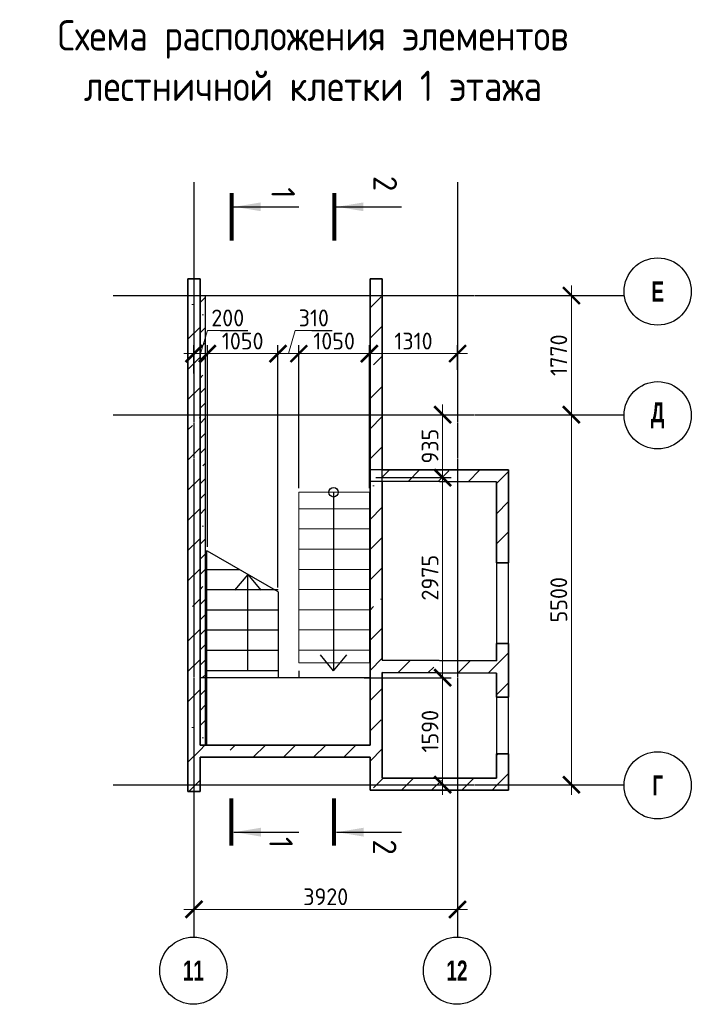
# Model space of a CAD drawing. Header units: millimetres. Extents: x 259029 to 2494469, y -731578 to -57567.
# Tile 71 of 252: x 304237 to 314226, y -469523 to -454888. Entities that reach past the tile are written whole.
import ezdxf
from ezdxf.enums import TextEntityAlignment as Align

# ---------------------------------------------------------------- set-up
doc = ezdxf.new("R2010")
doc.units = ezdxf.units.MM
doc.linetypes.add('______5', pattern=[1100, 800, -100, 100, -100])
doc.linetypes.add('Б-1.1 оси$0$Б-1.1 Оси$0$GOST2.303 5', pattern=[24, 20, -1.5, 1, -1.5])
doc.layers.get('Defpoints').update_dxf_attribs({"color": 140})
for name, color, linetype, lineweight in [('A_021_ПЕРЕГОРОДКА', 7, 'Continuous', 25), ('RAZMER', 100, 'Continuous', 15), ('Standard', 7, 'Continuous', 25), ('Общий01', 7, 'Continuous', 13), ('ОСИ', 151, 'Б-1.1 оси$0$Б-1.1 Оси$0$GOST2.303 5', 9), ('РАЗРЕЗЫ', 10, 'Continuous', 60), ('Символы 0.20', 1, 'Continuous', 20), ('Символы 0.20 @ 100', 1, 'Continuous', 20), ('Стена_ бетон несущ.', 253, 'Continuous', 70), ('Текст', 41, 'Continuous', 30)]:
    doc.layers.add(name, color=color, linetype=linetype, lineweight=lineweight)
doc.styles.add('Century Gothic', font='GOTHIC.TTF')
doc.styles.add('ГОСТ', font='GOST_Common.ttf')
doc.dimstyles.new('ГОСТ', dxfattribs={"dimscale": 0, "dimtxt": 2.5, "dimasz": 2.5, "dimexe": 1.25, "dimexo": 0.625, "dimtad": 1, "dimdec": 0, "dimtxsty": 'ГОСТ', "dimblk": 'ARCHTICK', "dimcen": 2.5, "dimdle": 1.5, "dimclrd": 256, "dimclre": 256, "dimclrt": 256, "dimadec": 0, "dimazin": 0, "dimtfac": 1, "dimtdec": 0, "dimtmove": 1, "dimatfit": 3, "dimfxl": 2, "dimtfill": 1, "dimlwd": 0, "dimarcsym": 0})
pattern_1 = [(45, (-349202.9, -40642.44), (-449.0128, 449.0128), []), (45, (-348753.9, -40642.44), (-449.0128, 449.0128), [793.75, -158.75, 0, -158.75])]

# ---------------------------------------------------------------- blocks, each defined once
blk = doc.blocks.new('NSY101')
at = {"color": 0, "linetype": 'ByBlock', "lineweight": -2}
blk.add_circle((0, 0), 50, dxfattribs=at)
blk = doc.blocks.new('_ArchTick')
at = {"color": 0, "linetype": 'ByBlock', "const_width": 0.15}
blk.add_lwpolyline([(-0.5, -0.5), (0.5, 0.5)], dxfattribs=at)
blk = doc.blocks.new('*D805')
at = {"layer": 'Defpoints', "color": 0, "lineweight": -2, "transparency": 16777216}
for p in [(306829, -465112), (310749, -465112), (310749, -468112)]:
    blk.add_point(p, dxfattribs=at)
at = {"layer": 'RAZMER', "lineweight": -2, "transparency": 16777216}
for p, q in [((306829, -465174), (306829, -468237)), ((310749, -465174), (310749, -468237))]:
    blk.add_line(p, q, dxfattribs=at)
at = {"layer": 'RAZMER', "lineweight": 0, "transparency": 16777216}
blk.add_line((306679, -468112), (310899, -468112), dxfattribs=at)
at = {"layer": 'RAZMER', "lineweight": 0, "transparency": 16777216, "xscale": 250, "yscale": 250, "zscale": 250, "rotation": 180}
blk.add_blockref('_ArchTick', (306829, -468112), dxfattribs=at)
at = {"layer": 'RAZMER', "lineweight": 0, "transparency": 16777216, "xscale": 250, "yscale": 250, "zscale": 250}
blk.add_blockref('_ArchTick', (310749, -468112), dxfattribs=at)
at = {"layer": 'RAZMER', "transparency": 16777216, "insert": (308789, -467924), "char_height": 250, "width": 583.33, "attachment_point": 5, "style": 'ГОСТ', "bg_fill": 3, "box_fill_scale": 1.1, "bg_fill_color": 256, "bg_fill_true_color": 13158600, "bg_fill_transparency": 0}
blk.add_mtext('3920', dxfattribs=at)
blk = doc.blocks.new('*D806')
at = {"layer": 'Defpoints', "color": 0, "lineweight": -2, "transparency": 16777216}
for p in [(312443, -460759), (312443, -460759), (312443, -466259)]:
    blk.add_point(p, dxfattribs=at)
at = {"layer": 'RAZMER', "lineweight": 0, "transparency": 16777216}
blk.add_line((312443, -466409), (312443, -460609), dxfattribs=at)
at = {"layer": 'RAZMER', "lineweight": -2, "transparency": 16777216}
for p, q in [((312505, -460759), (312568, -460759)), ((312505, -466259), (312568, -466259))]:
    blk.add_line(p, q, dxfattribs=at)
at = {"layer": 'RAZMER', "lineweight": 0, "transparency": 16777216, "xscale": 250, "yscale": 250, "zscale": 250}
for p, rotation in [((312443, -460759), 90), ((312443, -466259), 270)]:
    blk.add_blockref('_ArchTick', p, dxfattribs=dict(at, rotation=rotation))
at = {"layer": 'RAZMER', "transparency": 16777216, "insert": (312255, -463509), "char_height": 250, "width": 458, "attachment_point": 5, "rotation": 90, "style": 'ГОСТ', "bg_fill": 3, "box_fill_scale": 1.1, "bg_fill_color": 256, "bg_fill_true_color": 13158600, "bg_fill_transparency": 0}
blk.add_mtext('5500', dxfattribs=at)
blk = doc.blocks.new('*D807')
at = {"layer": 'Defpoints', "color": 0, "lineweight": -2, "transparency": 16777216}
for p in [(312443, -458989), (312443, -458989), (312443, -460759)]:
    blk.add_point(p, dxfattribs=at)
at = {"layer": 'RAZMER', "lineweight": 0, "transparency": 16777216}
blk.add_line((312443, -460909), (312443, -458839), dxfattribs=at)
at = {"layer": 'RAZMER', "lineweight": -2, "transparency": 16777216}
for p, q in [((312505, -458989), (312568, -458989)), ((312505, -460759), (312568, -460759))]:
    blk.add_line(p, q, dxfattribs=at)
at = {"layer": 'RAZMER', "lineweight": 0, "transparency": 16777216, "xscale": 250, "yscale": 250, "zscale": 250}
for p, rotation in [((312443, -458989), 90), ((312443, -460759), 270)]:
    blk.add_blockref('_ArchTick', p, dxfattribs=dict(at, rotation=rotation))
at = {"layer": 'RAZMER', "transparency": 16777216, "insert": (312255, -459874), "char_height": 250, "width": 458, "attachment_point": 5, "rotation": 90, "style": 'ГОСТ', "bg_fill": 3, "box_fill_scale": 1.1, "bg_fill_color": 256, "bg_fill_true_color": 13158600, "bg_fill_transparency": 0}
blk.add_mtext('1770', dxfattribs=at)
blk = doc.blocks.new('*U30')
at = {"layer": 'Символы 0.20', "linetype": 'Continuous', "lineweight": 25}
for p, q in [((-5, 0.35), (-5, 10.05)), ((87.95, 0.35), (87.95, 10.05))]:
    blk.add_line(p, q, dxfattribs=at)
at = {"layer": 'Символы 0.20', "linetype": 'Continuous', "lineweight": 80}
for p, q in [((-7, 0), (0, 0)), ((89.95, 0), (82.95, 0))]:
    blk.add_line(p, q, dxfattribs=at)
at = {"layer": 'Символы 0.20', "linetype": 'Continuous', "lineweight": 25}
for points in [[(87.95, 0.46), (87.29, 4.39), (88.61, 4.39)], [(-5, 0.46), (-4.35, 4.36), (-5.65, 4.36)]]:
    blk.add_solid(points, dxfattribs=at)
at = {"layer": 'Символы 0.20', "style": 'ГОСТ'}
blk.add_attdef('1', text='', height=3.5, dxfattribs=at).set_placement((-6, 7.7), align=Align.MIDDLE_CENTER)
blk.add_attdef('2', text='', height=3.5, dxfattribs=at).set_placement((90.33, 7.38), align=Align.MIDDLE_RIGHT)
blk = doc.blocks.new('*U31')
at = {"layer": 'Символы 0.20', "linetype": 'Continuous', "lineweight": 25}
for p, q in [((-5, 0.35), (-5, 10.05)), ((87.95, 0.35), (87.95, 10.05))]:
    blk.add_line(p, q, dxfattribs=at)
at = {"layer": 'Символы 0.20', "linetype": 'Continuous', "lineweight": 80}
for p, q in [((-7, 0), (0, 0)), ((89.95, 0), (82.95, 0))]:
    blk.add_line(p, q, dxfattribs=at)
at = {"layer": 'Символы 0.20', "linetype": 'Continuous', "lineweight": 25}
for points in [[(87.95, 0.46), (87.29, 4.39), (88.61, 4.39)], [(-5, 0.46), (-4.35, 4.36), (-5.65, 4.36)]]:
    blk.add_solid(points, dxfattribs=at)
at = {"layer": 'Символы 0.20', "style": 'ГОСТ'}
blk.add_attdef('1', text='', height=3.5, dxfattribs=at).set_placement((-8.45, 7.61), align=Align.MIDDLE_CENTER)
blk.add_attdef('2', text='', height=3.5, dxfattribs=at).set_placement((91.31, 7.53), align=Align.MIDDLE_RIGHT)
blk = doc.blocks.new('*D813')
at = {"layer": 'Defpoints', "color": 0, "lineweight": -2, "transparency": 16777216}
for p in [(309439, -459852), (310749, -460154), (309439, -461913)]:
    blk.add_point(p, dxfattribs=at)
at = {"layer": 'РАЗРЕЗЫ', "lineweight": -2, "transparency": 16777216}
for p, q in [((309439, -461850), (309439, -459727)), ((310749, -460091), (310749, -459727))]:
    blk.add_line(p, q, dxfattribs=at)
at = {"layer": 'РАЗРЕЗЫ', "lineweight": 0, "transparency": 16777216}
blk.add_line((310899, -459852), (309289, -459852), dxfattribs=at)
at = {"layer": 'РАЗРЕЗЫ', "lineweight": 0, "transparency": 16777216, "xscale": 250, "yscale": 250, "zscale": 250, "rotation": 180}
blk.add_blockref('_ArchTick', (309439, -459852), dxfattribs=at)
at = {"layer": 'РАЗРЕЗЫ', "lineweight": 0, "transparency": 16777216, "xscale": 250, "yscale": 250, "zscale": 250}
blk.add_blockref('_ArchTick', (310749, -459852), dxfattribs=at)
at = {"layer": 'РАЗРЕЗЫ', "lineweight": -2, "transparency": 16777216, "insert": (310094, -459665), "char_height": 250, "attachment_point": 5, "style": 'ГОСТ', "bg_fill": 3, "box_fill_scale": 1.1, "bg_fill_color": 256, "bg_fill_true_color": 13158600, "bg_fill_transparency": 0}
blk.add_mtext('1310', dxfattribs=at)
blk = doc.blocks.new('*D814')
at = {"layer": 'Defpoints', "color": 0, "lineweight": -2, "transparency": 16777216}
for p in [(308389, -459852), (308389, -461913), (309439, -461913)]:
    blk.add_point(p, dxfattribs=at)
at = {"layer": 'РАЗРЕЗЫ', "lineweight": -2, "transparency": 16777216}
for p, q in [((308389, -461850), (308389, -459727)), ((309439, -461850), (309439, -459727))]:
    blk.add_line(p, q, dxfattribs=at)
at = {"layer": 'РАЗРЕЗЫ', "lineweight": 0, "transparency": 16777216}
blk.add_line((309589, -459852), (308239, -459852), dxfattribs=at)
at = {"layer": 'РАЗРЕЗЫ', "lineweight": 0, "transparency": 16777216, "xscale": 250, "yscale": 250, "zscale": 250, "rotation": 180}
blk.add_blockref('_ArchTick', (308389, -459852), dxfattribs=at)
at = {"layer": 'РАЗРЕЗЫ', "lineweight": 0, "transparency": 16777216, "xscale": 250, "yscale": 250, "zscale": 250}
blk.add_blockref('_ArchTick', (309439, -459852), dxfattribs=at)
at = {"layer": 'РАЗРЕЗЫ', "lineweight": -2, "transparency": 16777216, "insert": (308914, -459665), "char_height": 250, "attachment_point": 5, "style": 'ГОСТ', "bg_fill": 3, "box_fill_scale": 1.1, "bg_fill_color": 256, "bg_fill_true_color": 13158600, "bg_fill_transparency": 0}
blk.add_mtext('1050', dxfattribs=at)
blk = doc.blocks.new('*D815')
at = {"layer": 'Defpoints', "color": 0, "lineweight": -2, "transparency": 16777216}
for p in [(308079, -459852), (308389, -461913), (308079, -463393)]:
    blk.add_point(p, dxfattribs=at)
at = {"layer": 'РАЗРЕЗЫ', "lineweight": 0, "transparency": 16777216}
for p, q in [((308234, -459852), (308337, -459509)), ((308337, -459509), (308887, -459509)), ((308539, -459852), (307929, -459852))]:
    blk.add_line(p, q, dxfattribs=at)
at = {"layer": 'РАЗРЕЗЫ', "lineweight": -2, "transparency": 16777216}
for p, q in [((308079, -463330), (308079, -459727)), ((308389, -461850), (308389, -459727))]:
    blk.add_line(p, q, dxfattribs=at)
at = {"layer": 'РАЗРЕЗЫ', "lineweight": 0, "transparency": 16777216, "xscale": 250, "yscale": 250, "zscale": 250, "rotation": 180}
blk.add_blockref('_ArchTick', (308079, -459852), dxfattribs=at)
at = {"layer": 'РАЗРЕЗЫ', "lineweight": 0, "transparency": 16777216, "xscale": 250, "yscale": 250, "zscale": 250}
blk.add_blockref('_ArchTick', (308389, -459852), dxfattribs=at)
at = {"layer": 'РАЗРЕЗЫ', "lineweight": -2, "transparency": 16777216, "insert": (308612, -459321), "char_height": 250, "attachment_point": 5, "style": 'ГОСТ', "bg_fill": 3, "box_fill_scale": 1.1, "bg_fill_color": 256, "bg_fill_true_color": 13158600, "bg_fill_transparency": 0}
blk.add_mtext('310', dxfattribs=at)
blk = doc.blocks.new('*D816')
at = {"layer": 'Defpoints', "color": 0, "lineweight": -2, "transparency": 16777216}
for p in [(307029, -459852), (307029, -462785), (308079, -463393)]:
    blk.add_point(p, dxfattribs=at)
at = {"layer": 'РАЗРЕЗЫ', "lineweight": -2, "transparency": 16777216}
for p, q in [((307029, -462723), (307029, -459727)), ((308079, -463330), (308079, -459727))]:
    blk.add_line(p, q, dxfattribs=at)
at = {"layer": 'РАЗРЕЗЫ', "lineweight": 0, "transparency": 16777216}
blk.add_line((308229, -459852), (306879, -459852), dxfattribs=at)
at = {"layer": 'РАЗРЕЗЫ', "lineweight": 0, "transparency": 16777216, "xscale": 250, "yscale": 250, "zscale": 250, "rotation": 180}
blk.add_blockref('_ArchTick', (307029, -459852), dxfattribs=at)
at = {"layer": 'РАЗРЕЗЫ', "lineweight": 0, "transparency": 16777216, "xscale": 250, "yscale": 250, "zscale": 250}
blk.add_blockref('_ArchTick', (308079, -459852), dxfattribs=at)
at = {"layer": 'РАЗРЕЗЫ', "lineweight": -2, "transparency": 16777216, "insert": (307554, -459665), "char_height": 250, "attachment_point": 5, "style": 'ГОСТ', "bg_fill": 3, "box_fill_scale": 1.1, "bg_fill_color": 256, "bg_fill_true_color": 13158600, "bg_fill_transparency": 0}
blk.add_mtext('1050', dxfattribs=at)
blk = doc.blocks.new('*D817')
at = {"layer": 'Defpoints', "color": 0, "lineweight": -2, "transparency": 16777216}
for p in [(306829, -459852), (306829, -460209), (307029, -462785)]:
    blk.add_point(p, dxfattribs=at)
at = {"layer": 'РАЗРЕЗЫ', "lineweight": 0, "transparency": 16777216}
for p, q in [((306929, -459852), (307032, -459509)), ((307032, -459509), (307632, -459509)), ((307179, -459852), (306679, -459852))]:
    blk.add_line(p, q, dxfattribs=at)
at = {"layer": 'РАЗРЕЗЫ', "lineweight": -2, "transparency": 16777216}
for p, q in [((306829, -460146), (306829, -459727)), ((307029, -462723), (307029, -459727))]:
    blk.add_line(p, q, dxfattribs=at)
at = {"layer": 'РАЗРЕЗЫ', "lineweight": 0, "transparency": 16777216, "xscale": 250, "yscale": 250, "zscale": 250, "rotation": 180}
blk.add_blockref('_ArchTick', (306829, -459852), dxfattribs=at)
at = {"layer": 'РАЗРЕЗЫ', "lineweight": 0, "transparency": 16777216, "xscale": 250, "yscale": 250, "zscale": 250}
blk.add_blockref('_ArchTick', (307029, -459852), dxfattribs=at)
at = {"layer": 'РАЗРЕЗЫ', "lineweight": -2, "transparency": 16777216, "insert": (307332, -459321), "char_height": 250, "attachment_point": 5, "style": 'ГОСТ', "bg_fill": 3, "box_fill_scale": 1.1, "bg_fill_color": 256, "bg_fill_true_color": 13158600, "bg_fill_transparency": 0}
blk.add_mtext('200', dxfattribs=at)
blk = doc.blocks.new('*D788')
at = {"layer": 'Defpoints', "color": 0, "lineweight": -2, "transparency": 16777216}
for p in [(309886, -460759), (309470, -461694), (310528, -461694)]:
    blk.add_point(p, dxfattribs=at)
at = {"layer": 'РАЗРЕЗЫ', "lineweight": 0, "transparency": 16777216}
blk.add_line((310528, -460609), (310528, -461844), dxfattribs=at)
at = {"layer": 'РАЗРЕЗЫ', "lineweight": -2, "transparency": 16777216}
for p, q in [((309949, -460759), (310653, -460759)), ((309533, -461694), (310653, -461694))]:
    blk.add_line(p, q, dxfattribs=at)
at = {"layer": 'РАЗРЕЗЫ', "lineweight": 0, "transparency": 16777216, "xscale": 250, "yscale": 250, "zscale": 250}
for p, rotation in [((310528, -460759), 90), ((310528, -461694), 270)]:
    blk.add_blockref('_ArchTick', p, dxfattribs=dict(at, rotation=rotation))
at = {"layer": 'РАЗРЕЗЫ', "lineweight": -2, "transparency": 16777216, "insert": (310340, -461227), "char_height": 250, "attachment_point": 5, "rotation": 90, "style": 'ГОСТ', "bg_fill": 3, "box_fill_scale": 1.1, "bg_fill_color": 256, "bg_fill_true_color": 13158600, "bg_fill_transparency": 0}
blk.add_mtext('935', dxfattribs=at)
blk = doc.blocks.new('*D789')
at = {"layer": 'Defpoints', "color": 0, "lineweight": -2, "transparency": 16777216}
for p in [(309470, -461694), (309296, -464669), (310528, -464669)]:
    blk.add_point(p, dxfattribs=at)
at = {"layer": 'РАЗРЕЗЫ', "lineweight": 0, "transparency": 16777216}
blk.add_line((310528, -461544), (310528, -464819), dxfattribs=at)
at = {"layer": 'РАЗРЕЗЫ', "lineweight": -2, "transparency": 16777216}
for p, q in [((309533, -461694), (310653, -461694)), ((309359, -464669), (310653, -464669))]:
    blk.add_line(p, q, dxfattribs=at)
at = {"layer": 'РАЗРЕЗЫ', "lineweight": 0, "transparency": 16777216, "xscale": 250, "yscale": 250, "zscale": 250}
for p, rotation in [((310528, -461694), 90), ((310528, -464669), 270)]:
    blk.add_blockref('_ArchTick', p, dxfattribs=dict(at, rotation=rotation))
at = {"layer": 'РАЗРЕЗЫ', "lineweight": -2, "transparency": 16777216, "insert": (310340, -463182), "char_height": 250, "attachment_point": 5, "rotation": 90, "style": 'ГОСТ', "bg_fill": 3, "box_fill_scale": 1.1, "bg_fill_color": 256, "bg_fill_true_color": 13158600, "bg_fill_transparency": 0}
blk.add_mtext('2975', dxfattribs=at)
blk = doc.blocks.new('*D790')
at = {"layer": 'Defpoints', "color": 0, "lineweight": -2, "transparency": 16777216}
for p in [(309296, -464669), (309805, -466259), (310528, -466259)]:
    blk.add_point(p, dxfattribs=at)
at = {"layer": 'РАЗРЕЗЫ', "lineweight": 0, "transparency": 16777216}
blk.add_line((310528, -464519), (310528, -466409), dxfattribs=at)
at = {"layer": 'РАЗРЕЗЫ', "lineweight": -2, "transparency": 16777216}
for p, q in [((309359, -464669), (310653, -464669)), ((309867, -466259), (310653, -466259))]:
    blk.add_line(p, q, dxfattribs=at)
at = {"layer": 'РАЗРЕЗЫ', "lineweight": 0, "transparency": 16777216, "xscale": 250, "yscale": 250, "zscale": 250}
for p, rotation in [((310528, -464669), 90), ((310528, -466259), 270)]:
    blk.add_blockref('_ArchTick', p, dxfattribs=dict(at, rotation=rotation))
at = {"layer": 'РАЗРЕЗЫ', "lineweight": -2, "transparency": 16777216, "insert": (310340, -465464), "char_height": 250, "attachment_point": 5, "rotation": 90, "style": 'ГОСТ', "bg_fill": 3, "box_fill_scale": 1.1, "bg_fill_color": 256, "bg_fill_true_color": 13158600, "bg_fill_transparency": 0}
blk.add_mtext('1590', dxfattribs=at)
blk = doc.blocks.new('лм')
at = {"layer": 'RAZMER', "color": 0}
for p, q in [((644816, -427025), (644816, -425975)), ((645116, -427025), (645116, -425975)), ((645416, -427025), (645416, -425975)), ((645716, -427025), (645716, -425975)), ((646016, -427025), (646016, -425975)), ((646316, -427025), (646316, -425975)), ((646616, -427025), (646616, -425975)), ((646916, -427025), (646916, -425975))]:
    blk.add_line(p, q, dxfattribs=at)
blk.add_lwpolyline([(644571, -425975), (647107, -425975), (647107, -427025), (644571, -427025)], close=True, dxfattribs=at)

msp = doc.modelspace()

# ---------------------------------------------------------------- hatches: boundary and pattern name
at = {"layer": 'Стена_ бетон несущ.', "linetype": 'Continuous', "lineweight": 0}
h = msp.add_hatch(dxfattribs=at)
h.set_pattern_fill('ANSI35', scale=100, style=0)
h.set_pattern_definition(pattern_1)
h.paths.add_polyline_path([(306919.3, -466359.2), (306919.3, -458739.2), (306739.3, -458739.2), (306739.3, -464079.2), (306739.5, -464079.2), (306739.5, -464159.2), (306739.3, -464159.2), (306739.3, -466359.2)])
h = msp.add_hatch(dxfattribs=at)
h.set_pattern_fill('ANSI35', scale=100, style=0)
h.set_pattern_definition(pattern_1)
h.paths.add_polyline_path([(309629.3, -466339.2), (309629.3, -458739.2), (309449.3, -458739.2), (309449.3, -466339.2)])
h = msp.add_hatch(dxfattribs=at)
h.set_pattern_fill('ANSI35', scale=100, style=0)
h.set_pattern_definition(pattern_1)
h.paths.add_polyline_path([(309629.3, -461749.2), (311329.3, -461759.2), (311509.3, -461759.2), (311509.3, -461579.2), (309629.3, -461579.2)])
h = msp.add_hatch(dxfattribs=at)
h.set_pattern_fill('ANSI35', scale=100, style=0)
h.set_pattern_definition(pattern_1)
h.paths.add_polyline_path([(311329.3, -461759.2), (311329.3, -462959.2), (311509.3, -462959.2), (311509.3, -461759.2)])
h = msp.add_hatch(dxfattribs=at)
h.set_pattern_fill('ANSI35', scale=100, style=0)
h.set_pattern_definition(pattern_1)
h.paths.add_polyline_path([(311329.3, -464959.2), (311509.3, -464959.2), (311509.3, -464159.2), (311329.3, -464159.2)])
h = msp.add_hatch(dxfattribs=at)
h.set_pattern_fill('ANSI35', scale=100, style=0)
h.set_pattern_definition(pattern_1)
h.paths.add_polyline_path([(309629.3, -464589.2), (311329.3, -464599.2), (311329.3, -464419.2), (309629.3, -464409.2)])
h = msp.add_hatch(dxfattribs=at)
h.set_pattern_fill('ANSI35', scale=100, style=0)
h.set_pattern_definition(pattern_1)
h.paths.add_polyline_path([(306919.3, -465849.2), (309449.3, -465849.2), (309449.3, -465669.2), (306919.3, -465669.2)])
h = msp.add_hatch(dxfattribs=at)
h.set_pattern_fill('ANSI35', scale=100, style=0)
h.set_pattern_definition(pattern_1)
h.paths.add_polyline_path([(311509.3, -465799.2), (311329.3, -465799.2), (311329.3, -466339.2), (311509.3, -466339.2)])
h = msp.add_hatch(dxfattribs=at)
h.set_pattern_fill('ANSI35', scale=100, style=0)
h.set_pattern_definition(pattern_1)
h.paths.add_polyline_path([(309629.3, -466339.2), (311329.3, -466339.2), (311329.3, -466159.2), (309629.3, -466159.2)])

# ---------------------------------------------------------------- linework, layer by layer
at = {"layer": 'A_021_ПЕРЕГОРОДКА', "color": 7, "linetype": 'Continuous', "lineweight": 25}
for p, q in [((311329.3, -462959.2), (311329.3, -464159.2)), ((311509.3, -464159.2), (311509.3, -462959.2)), ((311329.3, -464959.2), (311329.3, -465799.2)), ((311509.3, -465799.2), (311509.3, -464959.2))]:
    msp.add_line(p, q, dxfattribs=at)
at = {"layer": 'Standard', "color": 7, "linetype": 'Continuous', "lineweight": 25}
for p, q in [((309629.3, -461579.2), (309449.3, -461579.2)), ((309449.3, -461579.2), (309449.3, -461749.2)), ((309629.3, -461749.2), (309629.3, -461579.2)), ((309449.3, -461749.2), (309629.3, -461749.2)), ((306739.3, -464079.2), (306739.3, -464159.2)), ((306739.5, -464079.2), (306739.3, -464079.2)), ((306739.3, -464079.2), (306739.3, -464159.2)), ((306739.5, -464079.2), (306739.3, -464079.2)), ((306739.3, -464159.2), (306739.5, -464159.2)), ((306739.3, -464159.2), (306739.5, -464159.2)), ((306739.5, -464159.2), (306739.5, -464079.2)), ((306739.5, -464159.2), (306739.5, -464079.2))]:
    msp.add_line(p, q, dxfattribs=at)
at = {"layer": 'Общий01', "color": 7, "linetype": 'Continuous', "lineweight": 25}
for q in [(308709.4, -464330.3), (309101.5, -464330.3)]:
    msp.add_line((308905.5, -464563.9), q, dxfattribs=at)
at = {"layer": 'ОСИ', "color": 16, "linetype": '______5', "lineweight": 25, "ltscale": 0.05}
msp.add_line((305629.1, -460759.2), (313226.3, -460759.2), dxfattribs=at)
at = {"layer": 'РАЗРЕЗЫ', "color": 2, "lineweight": -2}
for p, q in [((308079.3, -463663.9), (307018.9, -463663.9)), ((308079.3, -463963.9), (307018.9, -463963.9)), ((308079.3, -464263.9), (307018.9, -464263.9)), ((308079.3, -464563.9), (307018.9, -464563.9)), ((308079.3, -464563.9), (308079.3, -464669.2)), ((308388.9, -464563.9), (308388.9, -464669.2))]:
    msp.add_line(p, q, dxfattribs=at)
at = {"layer": 'Стена_ бетон несущ.', "color": 7, "linetype": 'Continuous', "lineweight": 35}
for p, q in [((306919.3, -458739.2), (306739.3, -458739.2)), ((306739.3, -458739.2), (306739.3, -460359.2)), ((309629.3, -458739.2), (309449.3, -458739.2)), ((309449.3, -458739.2), (309449.3, -461579.2)), ((309629.3, -461579.2), (309629.3, -458739.2)), ((306739.3, -460759.2), (306739.3, -464059.2)), ((309449.3, -461579.2), (309449.3, -461749.2)), ((311509.3, -461579.2), (309629.3, -461579.2)), ((311509.3, -462959.2), (311509.3, -461579.2)), ((309629.3, -464409.2), (309629.3, -461749.2)), ((309629.3, -461749.2), (311329.3, -461759.2)), ((311329.3, -461759.2), (311329.3, -462959.2)), ((311509.3, -462959.2), (311329.3, -462959.2)), ((306739.3, -464059.2), (306739.3, -464079.2)), ((306739.3, -464159.2), (306739.3, -464499.2)), ((306739.3, -464159.2), (306739.3, -464499.2)), ((311329.3, -464159.2), (311509.3, -464159.2)), ((311329.3, -464159.2), (311329.3, -464419.2)), ((311509.3, -464959.2), (311509.3, -464159.2)), ((311329.3, -464419.2), (309629.3, -464409.2)), ((309629.3, -464589.2), (311329.3, -464599.2)), ((311329.3, -464599.2), (311329.3, -464959.2)), ((311509.3, -464959.2), (311329.3, -464959.2)), ((311329.3, -465799.2), (311509.3, -465799.2)), ((311329.3, -465799.2), (311329.3, -466159.2)), ((311509.3, -466339.2), (311509.3, -465799.2)), ((311329.3, -466339.2), (311509.3, -466339.2))]:
    msp.add_line(p, q, dxfattribs=at)
at = {"layer": 'Стена_ бетон несущ.', "color": 9, "linetype": 'Continuous', "lineweight": 25}
msp.add_line((306919.3, -458989.2), (307019.3, -458989.2), dxfattribs=at)

# ---------------------------------------------------------------- block references
at = {"layer": 'ОСИ', "color": 16, "linetype": 'Continuous', "lineweight": 25, "xscale": 10, "yscale": 10, "zscale": 10}
for p in [(313726.2, -458928.2), (313726.2, -460768.2), (313726.2, -466268.2), (306821.5, -469022.5), (310741.5, -469022.5)]:
    msp.add_blockref('NSY101', p, dxfattribs=at)

# ---------------------------------------------------------------- texts
at = {"layer": 'ОСИ', "color": 16, "linetype": 'Continuous', "lineweight": 25, "char_height": 300, "attachment_point": 5, "style": 'Century Gothic'}
for s, insert, width in [('{\\fCentury Gothic|i0|b1;\\H300.000000;\\W0.700000;\\C16;Е}\\P', (313726.2, -458928.2), 320), ('{\\fCentury Gothic|i0|b1;\\H300.000000;\\W0.700000;\\C16;Д}\\P', (313726.2, -460768.2), 425), ('{\\fCentury Gothic|i0|b1;\\H300.000000;\\W0.700000;\\C16;Г}\\P', (313726.2, -466268.2), 300), ('{\\fCentury Gothic|i0|b1;\\H300.000000;\\W0.700000;\\C16;11}\\P', (306821.5, -469022.5), 575), ('{\\fCentury Gothic|i0|b1;\\H300.000000;\\W0.700000;\\C16;12}\\P', (310741.5, -469022.5), 575)]:
    msp.add_mtext(s, dxfattribs=dict(at, insert=insert, width=width))
at = {"layer": 'Текст', "ltscale": 6, "insert": (308599.6, -454896.3), "char_height": 450, "width": 9466.585, "attachment_point": 2, "style": 'ГОСТ'}
msp.add_mtext('{\\W0.9;Схема расположения элементов лестничной клетки 1 этажа}', dxfattribs=at)

# ---------------------------------------------------------------- next in the draw order: dimensions: what is measured, and where the dimension line sits
at = {"layer": 'RAZMER', "color": 0}
dim = msp.add_linear_dim(base=(310749.3, -468112), p1=(306829.3, -465112), p2=(310749.3, -465112), dimstyle='ГОСТ', override={"dimscale": 100, "dimtix": 0, "dimtofl": 1, "dimtmove": 1, "dimatfit": 3}, dxfattribs=at)
dim.commit()
dim.dimension.update_dxf_attribs({"geometry": '*D805', "text_midpoint": (308789.3, -467924.5)})

# ---------------------------------------------------------------- next in the draw order: hatches: boundary and pattern name
at = {"layer": 'Общий01', "linetype": 'Continuous', "lineweight": 13}
h = msp.add_hatch(dxfattribs=at)
h.set_pattern_fill('ANSI35', scale=50, style=0)
h.set_pattern_definition([(45, (136786.22, -483296.05), (-224.5064, 224.5064), []), (45, (137010.72, -483296.05), (-224.5064, 224.5064), [396.875, -79.375, 0, -79.375])])
h.paths.add_polyline_path([(306999.3, -458989.2), (306999.3, -465669.2), (306919.3, -465669.2), (306919.3, -458989.2)], flags=0)

# ---------------------------------------------------------------- next in the draw order: linework, layer by layer
at = {"layer": 'Общий01', "color": 7, "linetype": 'Continuous', "lineweight": 25}
for p, q in [((306999.3, -465669.2), (306999.3, -458989.2)), ((307019.3, -465669.2), (307019.3, -462779.6))]:
    msp.add_line(p, q, dxfattribs=at)
at = {"layer": 'ОСИ', "color": 16, "linetype": '______5', "lineweight": 25, "ltscale": 0.05}
for p, q in [((306829.3, -457302.7), (306829.3, -468523.9)), ((310749.3, -457302.7), (310749.3, -468523.9)), ((305629.1, -466259.2), (313226.3, -466259.2))]:
    msp.add_line(p, q, dxfattribs=at)
at = {"layer": 'Стена_ бетон несущ.', "color": 7, "linetype": 'Continuous', "lineweight": 35}
for p, q in [((306919.3, -465669.2), (306919.3, -458739.2)), ((306739.3, -460345.2), (306739.3, -466359.2)), ((309449.3, -461749.2), (309449.3, -465669.2)), ((309629.3, -466159.2), (309629.3, -464589.2)), ((307019.3, -465669.2), (306919.3, -465669.2)), ((309449.3, -465669.2), (307019.3, -465669.2)), ((306919.3, -466359.2), (306919.3, -465849.2)), ((306919.3, -465849.2), (309449.3, -465849.2)), ((307239.3, -465849.2), (308439.3, -465849.2)), ((308559.3, -465849.2), (309449.3, -465849.2)), ((309449.3, -465849.2), (309449.3, -466339.2)), ((311329.3, -466159.2), (309629.3, -466159.2)), ((306739.3, -466359.2), (306919.3, -466359.2)), ((309449.3, -466339.2), (309629.3, -466339.2)), ((309629.3, -466339.2), (311329.3, -466339.2))]:
    msp.add_line(p, q, dxfattribs=at)

# ---------------------------------------------------------------- next in the draw order: block references
at = {"layer": 'Символы 0.20 @ 100', "xscale": 100, "yscale": 100, "zscale": 100, "rotation": 270}
for name, p, values in [('*U31', (308912.6, -458169.1, 330), {'1': '2', '2': '2'}), ('*U30', (307386.1, -458169.1, 330), {'1': '1 ', '2': '1'})]:
    msp.add_blockref(name, p, dxfattribs=at).add_auto_attribs(values)

# ---------------------------------------------------------------- next in the draw order: dimensions: what is measured, and where the dimension line sits
at = {"layer": 'RAZMER', "color": 0}
dim = msp.add_linear_dim(base=(312442.6, -460759.2), p1=(312442.6, -466259.2), p2=(312442.6, -460759.2), angle=90, dimstyle='ГОСТ', override={"dimscale": 100, "dimtix": 0, "dimtofl": 1, "dimtmove": 1, "dimatfit": 3}, dxfattribs=at)
dim.commit()
dim.dimension.update_dxf_attribs({"geometry": '*D806', "text_midpoint": (312255.1, -463509.2)})
at = {"layer": 'РАЗРЕЗЫ', "color": 0, "lineweight": -2}
dim = msp.add_linear_dim(base=(309439.3, -459852.3), p1=(310749.3, -460153.6), p2=(309439.3, -461912.7), dimstyle='ГОСТ', override={"dimscale": 100, "dimtix": 0, "dimtofl": 1, "dimtmove": 1, "dimatfit": 3}, dxfattribs=at)
dim.commit()
dim.dimension.update_dxf_attribs({"geometry": '*D813', "text_midpoint": (310094.3, -459664.8)})

# ---------------------------------------------------------------- next in the draw order: dimensions: what is measured, and where the dimension line sits
at = {"layer": 'RAZMER', "color": 0}
dim = msp.add_linear_dim(base=(312442.6, -458989.2), p1=(312442.6, -460759.2), p2=(312442.6, -458989.2), angle=90, dimstyle='ГОСТ', override={"dimscale": 100, "dimtix": 0, "dimtofl": 1, "dimtmove": 1, "dimatfit": 3}, dxfattribs=at)
dim.commit()
dim.dimension.update_dxf_attribs({"geometry": '*D807', "text_midpoint": (312255.1, -459874.2)})
at = {"layer": 'РАЗРЕЗЫ', "color": 0, "lineweight": -2}
dim = msp.add_linear_dim(base=(308388.9, -459852.3), p1=(309439.3, -461912.7), p2=(308388.9, -461912.7), dimstyle='ГОСТ', override={"dimscale": 100, "dimtix": 0, "dimtofl": 1, "dimtmove": 1, "dimatfit": 3}, dxfattribs=at)
dim.commit()
dim.dimension.update_dxf_attribs({"geometry": '*D814', "text_midpoint": (308914.1, -459664.8)})

# ---------------------------------------------------------------- next in the draw order: linework, layer by layer
at = {"layer": 'ОСИ', "color": 16, "linetype": '______5', "lineweight": 25, "ltscale": 0.05}
msp.add_line((305629.1, -458989.2), (313226.3, -458989.2), dxfattribs=at)

# ---------------------------------------------------------------- next in the draw order: dimensions: what is measured, and where the dimension line sits
at = {"layer": 'РАЗРЕЗЫ', "color": 0, "lineweight": -2}
dim = msp.add_linear_dim(base=(308079.3, -459852.3), p1=(308388.9, -461912.7), p2=(308079.3, -463392.5), dimstyle='ГОСТ', override={"dimscale": 100, "dimtix": 0, "dimtofl": 1, "dimtmove": 1, "dimatfit": 3}, dxfattribs=at)
dim.commit()
dim.dimension.update_dxf_attribs({"geometry": '*D815', "text_midpoint": (308399.7, -459321)})
dim = msp.add_linear_dim(base=(310527.6, -461694), p1=(309886.5, -460759.2), p2=(309470.1, -461694), angle=90, dimstyle='ГОСТ', override={"dimscale": 100, "dimtix": 0, "dimtofl": 1, "dimtmove": 1, "dimatfit": 3}, dxfattribs=at)
dim.commit()
dim.dimension.update_dxf_attribs({"geometry": '*D788', "text_midpoint": (310340.1, -461226.6)})

# ---------------------------------------------------------------- next in the draw order: linework, layer by layer
at = {"layer": 'Общий01', "color": 7, "linetype": 'Continuous', "lineweight": 25}
msp.add_line((308905.5, -461912.7), (308905.5, -464563.9), dxfattribs=at)
msp.add_circle((308905.5, -461912.7), 70, dxfattribs=at)

# ---------------------------------------------------------------- next in the draw order: dimensions: what is measured, and where the dimension line sits
at = {"layer": 'РАЗРЕЗЫ', "color": 0, "lineweight": -2}
dim = msp.add_linear_dim(base=(307028.9, -459852.3), p1=(308079.3, -463392.5), p2=(307028.9, -462785.1), dimstyle='ГОСТ', override={"dimscale": 100, "dimtix": 0, "dimtofl": 1, "dimtmove": 1, "dimatfit": 3}, dxfattribs=at)
dim.commit()
dim.dimension.update_dxf_attribs({"geometry": '*D816', "text_midpoint": (307554.1, -459664.8)})
dim = msp.add_linear_dim(base=(310527.6, -464669.2), p1=(309470.1, -461694), p2=(309296.2, -464669.2), angle=90, dimstyle='ГОСТ', override={"dimscale": 100, "dimtix": 0, "dimtofl": 1, "dimtmove": 1, "dimatfit": 3}, dxfattribs=at)
dim.commit()
dim.dimension.update_dxf_attribs({"geometry": '*D789', "text_midpoint": (310340.1, -463181.6)})

# ---------------------------------------------------------------- next in the draw order: linework, layer by layer
at = {"layer": 'Standard', "color": 7, "linetype": 'Continuous', "lineweight": 25}
msp.add_line((309449.3, -461589.2), (309449.3, -461769.2), dxfattribs=at)
at = {"layer": 'Общий01', "color": 7, "linetype": 'Continuous', "lineweight": 25}
for p, q in [((307629.3, -463132.7), (307433.2, -463366.3)), ((307629.3, -464563.9), (307629.3, -463132.7)), ((307629.3, -463132.7), (307825.3, -463366.3))]:
    msp.add_line(p, q, dxfattribs=at)
at = {"layer": 'РАЗРЕЗЫ', "color": 2, "lineweight": -2}
for p, q in [((307510.1, -463063.9), (307018.9, -463063.9)), ((308079.3, -463363.9), (307018.9, -463363.9)), ((308079.3, -463392.5), (308079.3, -464563.9))]:
    msp.add_line(p, q, dxfattribs=at)

# ---------------------------------------------------------------- next in the draw order: dimensions: what is measured, and where the dimension line sits
at = {"layer": 'РАЗРЕЗЫ', "color": 0, "lineweight": -2}
dim = msp.add_linear_dim(base=(306829.3, -459852.3), p1=(307028.9, -462785.1), p2=(306829.3, -460208.7), dimstyle='ГОСТ', override={"dimscale": 100, "dimtix": 0, "dimtofl": 1, "dimtmove": 1, "dimatfit": 3}, dxfattribs=at)
dim.commit()
dim.dimension.update_dxf_attribs({"geometry": '*D817', "text_midpoint": (307094.7, -459321)})
dim = msp.add_linear_dim(base=(310527.6, -466259.2), p1=(309296.2, -464669.2), p2=(309804.5, -466259.2), angle=90, dimstyle='ГОСТ', override={"dimscale": 100, "dimtix": 0, "dimtofl": 1, "dimtmove": 1, "dimatfit": 3}, dxfattribs=at)
dim.commit()
dim.dimension.update_dxf_attribs({"geometry": '*D790', "text_midpoint": (310340.1, -465464.2)})

# ---------------------------------------------------------------- next in the draw order: linework, layer by layer
at = {"layer": 'Общий01', "color": 7, "linetype": 'Continuous', "lineweight": 25}
msp.add_line((308079.3, -463392.5), (307029.3, -462786.3), dxfattribs=at)
at = {"layer": 'РАЗРЕЗЫ', "color": 3, "lineweight": -2}
msp.add_lwpolyline([(309449.3, -464669.2), (306919.3, -464669.2)], dxfattribs=at)

# ---------------------------------------------------------------- next in the draw order: block references
at = {"layer": 'RAZMER', "color": 0, "rotation": 270}
msp.add_blockref('лм', (735414.2, 182658.1), dxfattribs=at)

doc.saveas('drawing.dxf')
